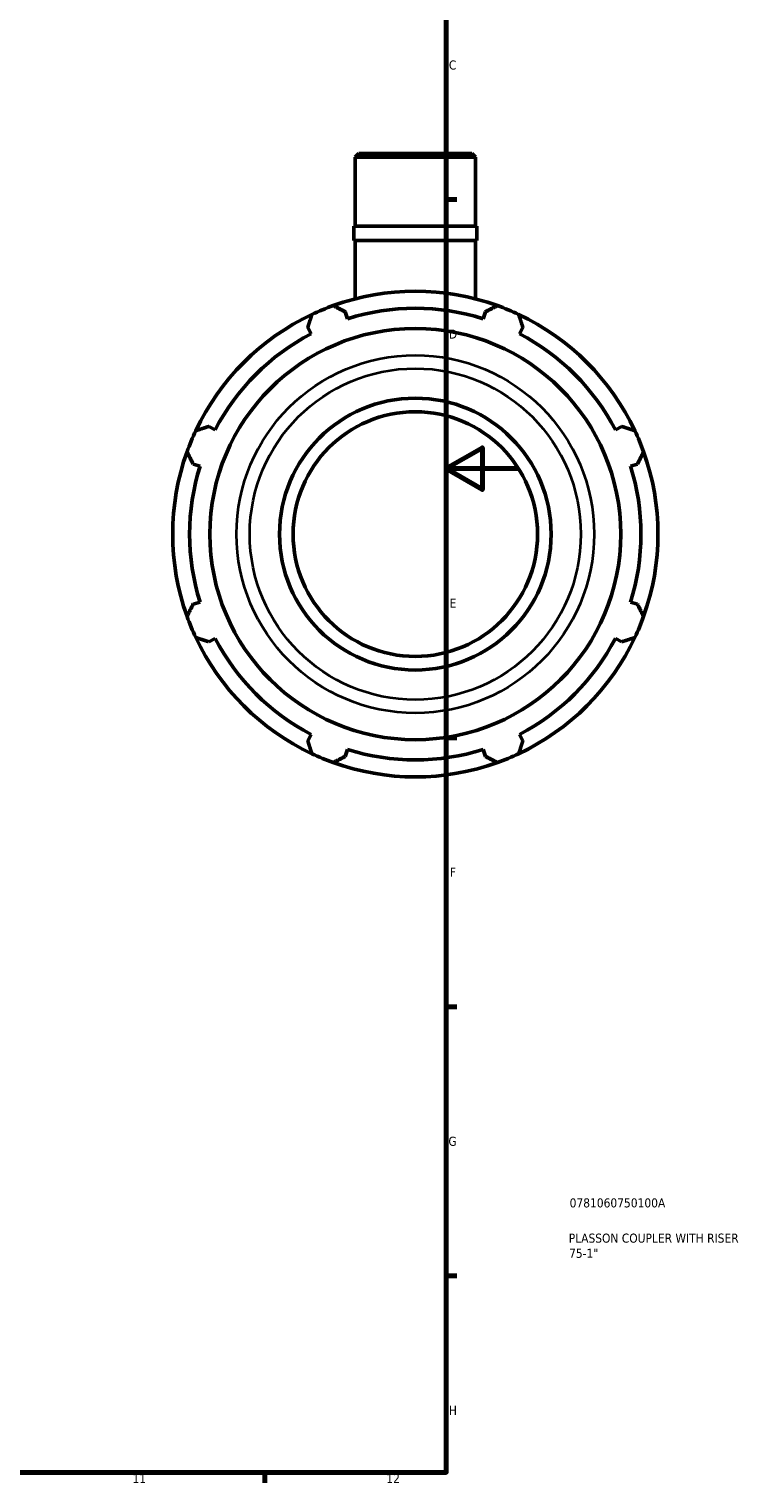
# Model space of a CAD drawing. Header units: millimetres. Extents: x 0 to 1116, y -24 to 901.
# Tile 7 of 8: x 706 to 905, y 17 to 418. Entities that reach past the tile are written whole.
import ezdxf

# ---------------------------------------------------------------- set-up
doc = ezdxf.new("R2010")
doc.units = ezdxf.units.MM
for name, color, linetype, lineweight in [('Border (ISO)', 7, 'Continuous', 70), ('Title (ISO)', 7, 'Continuous', 50), ('Visible (ISO)', 7, 'Continuous', 50), ('Visible Narrow (ISO)', 7, 'Continuous', 35)]:
    doc.layers.add(name, color=color, linetype=linetype, lineweight=lineweight)
doc.styles.add('Note Text (ISO)', font='tahoma.ttf')

# ---------------------------------------------------------------- blocks, each defined once
blk = doc.blocks.new('Borders Default Border')
at = {"layer": 'Border (ISO)'}
for p, q in [((821, 371.25), (823.9, 371.25)), ((821, 222.75), (823.9, 222.75)), ((821, 148.5), (823.9, 148.5)), ((821, 74.25), (823.9, 74.25)), ((770.92, 20), (770.92, 17.1))]:
    blk.add_line(p, q, dxfattribs=at)
at = {"layer": 'Border (ISO)', "flags": 128}
for points in [[(20, 20), (20, 574), (821, 574), (821, 20), (20, 20)], [(841, 297), (821, 297), (831, 302.77), (831, 291.23), (821, 297)]]:
    blk.add_lwpolyline(points, dxfattribs=at)
at = {"layer": 'Border (ISO)', "color": 232, "true_color": 0xca0064, "char_height": 2.5, "attachment_point": 7, "style": 'Note Text (ISO)'}
for s, insert in [('C', (821.73, 407.08)), ('D', (821.73, 332.88)), ('E', (821.94, 258.63)), ('F', (822, 184.38)), ('G', (821.61, 110.08)), ('H', (821.74, 35.88)), ('11', (734.37, 17.1)), ('12', (804.46, 17.1))]:
    blk.add_mtext(s, dxfattribs=dict(at, insert=insert))
blk = doc.blocks.new('Title Blocks ISO')
at = {"layer": 'Title (ISO)', "color": 232, "true_color": 0xca0064, "style": 'Note Text (ISO)'}
for tag, p in [('PART_NUMBER_001', (34.08, 73.13)), ('DESCRIPTION_001', (33.84, 63.4)), ('DESCRIPTION_002', (33.92, 59.22))]:
    blk.add_attdef(tag, p, '', height=2.5, dxfattribs=at)

msp = doc.modelspace()

# ---------------------------------------------------------------- linework, layer by layer
at = {"layer": 'Visible (ISO)'}
for p, q in [((796.837, 383.927), (795.839, 382.93)), ((829.088, 382.93), (795.839, 382.93)), ((795.839, 363.927), (795.839, 382.93)), ((796.837, 383.927), (828.091, 383.927)), ((828.091, 383.927), (829.088, 382.93)), ((829.088, 363.927), (829.088, 382.93)), ((829.421, 363.927), (795.507, 363.927)), ((795.507, 359.927), (795.507, 363.927)), ((829.421, 359.927), (829.421, 363.927)), ((829.421, 359.927), (795.507, 359.927)), ((795.839, 343.832), (795.839, 359.927)), ((829.088, 343.832), (829.088, 359.927)), ((793.727, 338.353), (793.122, 340.27)), ((831.805, 340.27), (831.201, 338.353)), ((782.764, 335.98), (783.692, 334.197)), ((841.235, 334.197), (842.163, 335.98)), ((757.194, 307.699), (755.411, 308.627)), ((869.516, 308.627), (867.733, 307.699)), ((751.121, 298.269), (753.038, 297.664)), ((871.89, 297.664), (873.807, 298.269)), ((753.038, 260.19), (751.121, 259.586)), ((873.807, 259.586), (871.89, 260.19)), ((755.411, 249.228), (757.194, 250.156)), ((867.733, 250.156), (869.516, 249.228)), ((783.692, 223.658), (782.764, 221.875)), ((842.163, 221.875), (841.235, 223.658)), ((793.122, 217.584), (793.727, 219.501)), ((831.201, 219.501), (831.805, 217.584))]:
    msp.add_line(p, q, dxfattribs=at)
for radius in [56.734, 37.5, 33.75]:
    msp.add_circle((812.464, 278.927), radius, dxfattribs=at)
for radius, start, end in [(67, 70.20802, 109.79198), (67, 109.79198, 115.20802), (62.31, 72.5, 107.5), (67, 64.79198, 70.20802), (67, 115.20802, 154.79198), (67, 25.20802, 64.79198), (62.31, 117.5, 152.5), (62.31, 27.5, 62.5), (67, 154.79198, 160.20802), (67, 19.79198, 25.20802), (67, 160.20802, 199.79198), (67, 340.20802, 19.79198), (62.31, 162.5, 197.5), (62.31, 342.5, 17.5), (67, 199.79198, 205.20802), (67, 334.79198, 340.20802), (67, 205.20802, 244.79198), (62.31, 207.5, 242.5), (67, 295.20802, 334.79198), (62.31, 297.5, 332.5), (67, 244.79198, 250.20802), (62.31, 252.5, 287.5), (67, 289.79198, 295.20802), (67, 250.20802, 289.79198)]:
    msp.add_arc((812.464, 278.927), radius, start, end, dxfattribs=at)
for points, weights in [([(789.777, 341.97), (791.484, 341.103), (793.122, 340.27)], [1, 1.00179720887, 1.00277838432]), ([(831.805, 340.27), (833.444, 341.103), (835.15, 341.97)], [1.00277838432, 1.00179720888, 1]), ([(782.764, 335.98), (783.334, 337.727), (783.928, 339.547)], [1.00277838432, 1.00179720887, 1]), ([(840.999, 339.547), (841.593, 337.727), (842.163, 335.98)], [1, 1.00179720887, 1.00277838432]), ([(751.844, 307.463), (753.664, 308.057), (755.411, 308.627)], [1, 1.00179720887, 1.00277838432]), ([(869.516, 308.627), (871.263, 308.057), (873.083, 307.463)], [1.00277838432, 1.00179720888, 1]), ([(751.121, 298.269), (750.288, 299.907), (749.422, 301.614)], [1.00277838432, 1.00179720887, 1]), ([(875.506, 301.614), (874.639, 299.907), (873.807, 298.269)], [1, 1.00179720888, 1.00277838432]), ([(749.422, 256.241), (750.288, 257.947), (751.121, 259.586)], [1, 1.00179720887, 1.00277838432]), ([(873.807, 259.586), (874.639, 257.947), (875.506, 256.241)], [1.00277838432, 1.00179720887, 1]), ([(755.411, 249.228), (753.664, 249.798), (751.844, 250.392)], [1.00277838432, 1.00179720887, 1]), ([(873.083, 250.392), (871.263, 249.798), (869.516, 249.228)], [1, 1.00179720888, 1.00277838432]), ([(783.928, 218.308), (783.334, 220.128), (782.764, 221.875)], [1, 1.00179720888, 1.00277838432]), ([(842.163, 221.875), (841.593, 220.128), (840.999, 218.308)], [1.00277838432, 1.00179720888, 1]), ([(793.122, 217.584), (791.484, 216.752), (789.777, 215.885)], [1.00277838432, 1.00179720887, 1]), ([(835.15, 215.885), (833.444, 216.752), (831.805, 217.584)], [1, 1.00179720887, 1.00277838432])]:
    msp.add_rational_spline(points, weights, degree=2, dxfattribs=at)
at = {"layer": 'Visible Narrow (ISO)'}
for radius in [49.381, 45.713]:
    msp.add_circle((812.464, 278.927), radius, dxfattribs=at)

# ---------------------------------------------------------------- block references
msp.add_blockref('Borders Default Border', (0, 0))
msp.add_blockref('Title Blocks ISO', (821, 20)).add_auto_attribs({'PART_NUMBER_001': '0781060750100A', 'DESCRIPTION_001': 'PLASSON COUPLER WITH RISER', 'DESCRIPTION_002': '75-1"'})

doc.saveas('drawing.dxf')
